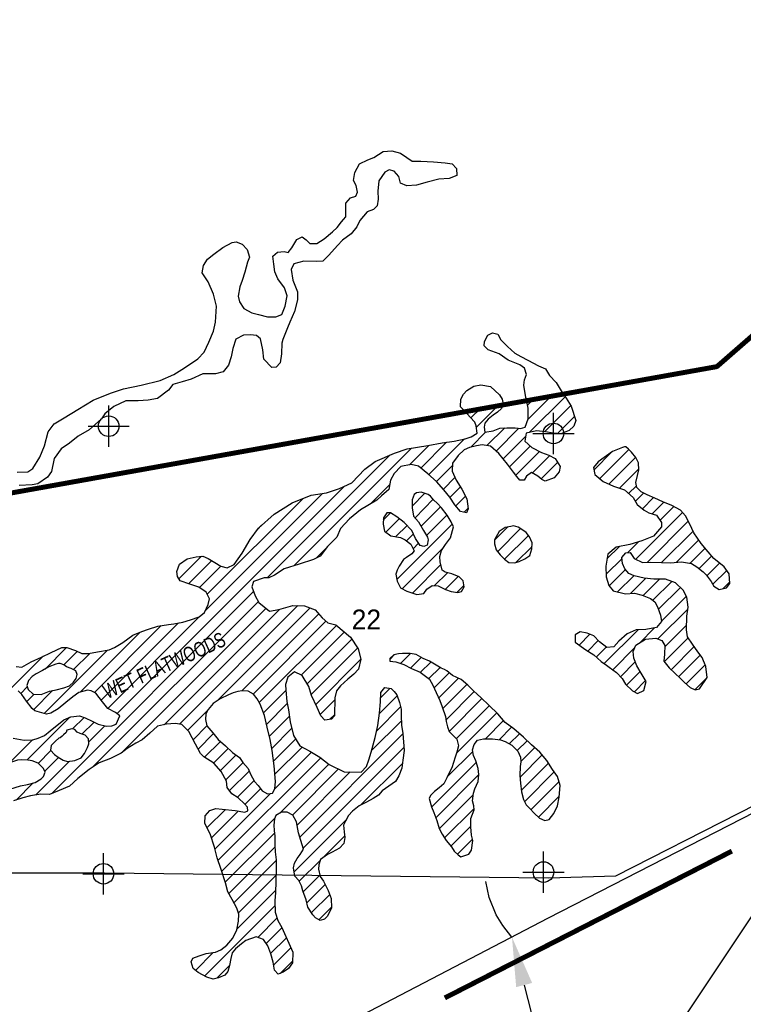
# Model space of a CAD drawing. Extents: x 119693 to 416873, y 706841 to 914021.
# Tile 5 of 14: x 170371 to 179147, y 863819 to 875758. Entities that reach past the tile are written whole.
import ezdxf
from ezdxf.enums import TextEntityAlignment as Align

# ---------------------------------------------------------------- set-up
doc = ezdxf.new("R2010")
doc.units = 0
doc.header["$LTSCALE"] = 800
doc.header["$PDMODE"] = 34
doc.header["$PDSIZE"] = 250
doc.linetypes.add('DASHED', pattern=[0])
doc.linetypes.add('STREAM', pattern=[0])
doc.layers.get('0').update_dxf_attribs({"linetype": 'CONTINUOUS'})
for name, color, linetype in [('CITY', 14, 'DASHED'), ('DIMS', 7, 'CONTINUOUS'), ('SEC', 2, 'CONTINUOUS'), ('TEXT', 7, 'CONTINUOUS'), ('TRUNKS', 5, 'STREAM'), ('WETDBA', 11, 'CONTINUOUS'), ('WETFILL', 12, 'CONTINUOUS'), ('WETLANDS', 3, 'CONTINUOUS'), ('WSHEDS', 3, 'CONTINUOUS')]:
    doc.layers.add(name, color=color, linetype=linetype)

# ---------------------------------------------------------------- blocks, each defined once
blk = doc.blocks.new('*X')
at = {"color": 0}
for p, q in [((176537, 870916), (176823, 871201)), ((176551, 870753), (176985, 871187)), ((175910, 870819), (176177, 871086)), ((176529, 871085), (176607, 871163)), ((176736, 870762), (177054, 871080)), ((175843, 870929), (175962, 871048)), ((176892, 870740), (177100, 870948)), ((175841, 870574), (176026, 870759)), ((176038, 870594), (176253, 870808)), ((176149, 870528), (176425, 870804)), ((176233, 870435), (176508, 870710)), ((175097, 870360), (175334, 870597)), ((175235, 870321), (175549, 870635)), ((175332, 870242), (175766, 870675)), ((176310, 870335), (176562, 870587)), ((173374, 868990), (174864, 870481)), ((173697, 869137), (175123, 870562)), ((176388, 870236), (176675, 870523)), ((176590, 870262), (176800, 870472)), ((177336, 870300), (177554, 870519)), ((177406, 870194), (177760, 870548)), ((177517, 870128), (177842, 870453)), ((175427, 870160), (175620, 870352)), ((176695, 870190), (176895, 870390)), ((177644, 870078), (177880, 870314)), ((171551, 867344), (174309, 870102)), ((174621, 869884), (174858, 870121)), ((175509, 870064), (175650, 870206)), ((175587, 869966), (175716, 870094)), ((177755, 870012), (177850, 870107)), ((172625, 868594), (174044, 870014)), ((175129, 869861), (175282, 870015)), ((175660, 869862), (175778, 869980)), ((177837, 869918), (177938, 870018)), ((172646, 868792), (173807, 869953)), ((175165, 869720), (175387, 869943)), ((177924, 869828), (178059, 869963)), ((178040, 869767), (178182, 869909)), ((178137, 869688), (178305, 869855)), ((174780, 869689), (174869, 869778)), ((175238, 869617), (175474, 869853)), ((175303, 869505), (175554, 869756)), ((175760, 869785), (175807, 869833)), ((177842, 869215), (178409, 869783)), ((173255, 869578), (173304, 869628)), ((174812, 869544), (174975, 869708)), ((174934, 869490), (175069, 869624)), ((174944, 868969), (175616, 869642)), ((177984, 869180), (178480, 869677)), ((175061, 869440), (175145, 869524)), ((176130, 869448), (176288, 869606)), ((176168, 869309), (176446, 869588)), ((176252, 869217), (176540, 869505)), ((178156, 869176), (178538, 869558)), ((175142, 869344), (175208, 869410)), ((177746, 869296), (177877, 869427)), ((178337, 869180), (178607, 869450)), ((173967, 869229), (174090, 869353)), ((175010, 868859), (175510, 869359)), ((176389, 869177), (176584, 869372)), ((177493, 869221), (177645, 869372)), ((178501, 869168), (178684, 869351)), ((172301, 868978), (172575, 869252)), ((172419, 868919), (172698, 869198)), ((175134, 868806), (175479, 869151)), ((177482, 869033), (177676, 869226)), ((178612, 869102), (178766, 869256)), ((178703, 869016), (178857, 869170)), ((172550, 868873), (172809, 869133)), ((175401, 868896), (175558, 869053)), ((177519, 868893), (177717, 869091)), ((178776, 868912), (178945, 869081)), ((175532, 868850), (175689, 869008)), ((175671, 868813), (175758, 868899)), ((177622, 868819), (177819, 869016)), ((177782, 868803), (177965, 868985)), ((177932, 868775), (178132, 868975)), ((178051, 868718), (178280, 868946)), ((178903, 868862), (178982, 868941)), ((170759, 866376), (173208, 868824)), ((178119, 868609), (178384, 868874)), ((171254, 866694), (173265, 868705)), ((178154, 868467), (178456, 868769)), ((171603, 866866), (173358, 868621)), ((172124, 867210), (173522, 868608)), ((172308, 867217), (173744, 868653)), ((172769, 867502), (173893, 868626)), ((173064, 867620), (173997, 868553)), ((178112, 868249), (178473, 868610)), ((171359, 867506), (172296, 868443)), ((171438, 867408), (172547, 868517)), ((173201, 867580), (174085, 868464)), ((171103, 867604), (171830, 868330)), ((171278, 867602), (172088, 868411)), ((173275, 867477), (174211, 868413)), ((173785, 867811), (174307, 868333)), ((177156, 868176), (177286, 868306)), ((177460, 867950), (177870, 868360)), ((177886, 868199), (178071, 868384)), ((178194, 868153), (178458, 868418)), ((173857, 867705), (174398, 868246)), ((177260, 868103), (177388, 868232)), ((178191, 867974), (178479, 868261)), ((170669, 867346), (171437, 868114)), ((170678, 867885), (170938, 868146)), ((170905, 867935), (171070, 868100)), ((171023, 867877), (171220, 868074)), ((173905, 867577), (174470, 868141)), ((174988, 867953), (175110, 868074)), ((177364, 868030), (177485, 868151)), ((177563, 867876), (177833, 868146)), ((178270, 867876), (178550, 868156)), ((170219, 867604), (170657, 868041)), ((173961, 867456), (174508, 868003)), ((174858, 867999), (174918, 868060)), ((175109, 867897), (175239, 868026)), ((175233, 867845), (175358, 867969)), ((177656, 867792), (177836, 867972)), ((178362, 867791), (178626, 868055)), ((175334, 867768), (175469, 867904)), ((175399, 867656), (175581, 867838)), ((177730, 867690), (177897, 867856)), ((178454, 867706), (178685, 867937)), ((175452, 867533), (175692, 867773)), ((177826, 867608), (177962, 867745)), ((178558, 867633), (178708, 867784)), ((170383, 867590), (170462, 867669)), ((170538, 867391), (170770, 867623)), ((173327, 867353), (173599, 867624)), ((174747, 867535), (174861, 867649)), ((175501, 867405), (175794, 867698)), ((175542, 867269), (175884, 867611)), ((170459, 867489), (170548, 867579)), ((174015, 867333), (174191, 867510)), ((174734, 867345), (174947, 867558)), ((175578, 867129), (175977, 867527)), ((172407, 867139), (172651, 867384)), ((173365, 867213), (173616, 867465)), ((174701, 867136), (174990, 867425)), ((175666, 867040), (176066, 867440)), ((175669, 866866), (176158, 867355)), ((170456, 866779), (170979, 867302)), ((171012, 867159), (171151, 867298)), ((171126, 867096), (171272, 867242)), ((173399, 867071), (173641, 867313)), ((174133, 867275), (174189, 867330)), ((174639, 866896), (175000, 867258)), ((176019, 867039), (176239, 867259)), ((171209, 867002), (171404, 867197)), ((172473, 867028), (172640, 867196)), ((173427, 866922), (173669, 867164)), ((176184, 867027), (176335, 867179)), ((170250, 866750), (170525, 867026)), ((172535, 866913), (172722, 867101)), ((172612, 866814), (172805, 867007)), ((173449, 866768), (173717, 867035)), ((173767, 865848), (175017, 867098)), ((176309, 866976), (176433, 867099)), ((176405, 866895), (176526, 867016)), ((170594, 866741), (170750, 866896)), ((172720, 866745), (172898, 866923)), ((173466, 866608), (173796, 866938)), ((173467, 866432), (173911, 866875)), ((173808, 865712), (175029, 866933)), ((175560, 866580), (175865, 866885)), ((176449, 866762), (176619, 866932)), ((170565, 866358), (170973, 866766)), ((170675, 866645), (170843, 866813)), ((172775, 865563), (174021, 866809)), ((172806, 866654), (172993, 866842)), ((175366, 866210), (175908, 866751)), ((176439, 866575), (176708, 866844)), ((172869, 866541), (173077, 866749)), ((172916, 866411), (173153, 866648)), ((173529, 866140), (174121, 866732)), ((173680, 866114), (174239, 866673)), ((173734, 865992), (174380, 866637)), ((174510, 866237), (175013, 866740)), ((176456, 866415), (176785, 866745)), ((176492, 866275), (176854, 866637)), ((173009, 866327), (173212, 866530)), ((175416, 866082), (175939, 866606)), ((176571, 866177), (176913, 866519)), ((170326, 866296), (170531, 866501)), ((173103, 866244), (173292, 866434)), ((172738, 865702), (173411, 866376)), ((175459, 865949), (175871, 866361)), ((176661, 866090), (176915, 866344)), ((172644, 865962), (172865, 866183)), ((172696, 865838), (173022, 866163)), ((175524, 865837), (175881, 866194)), ((172822, 865433), (173465, 866076)), ((173699, 865427), (174333, 866060)), ((175601, 865737), (175842, 865978)), ((172864, 865299), (173461, 865895)), ((174046, 865596), (174312, 865862)), ((175679, 865639), (175863, 865823)), ((172906, 865163), (173467, 865724)), ((172969, 865049), (173481, 865562)), ((173762, 865313), (174013, 865564)), ((173024, 864928), (173480, 865384)), ((173808, 865182), (174012, 865385)), ((173004, 864731), (173473, 865201)), ((173853, 865050), (174075, 865272)), ((173911, 864931), (174131, 865151)), ((172612, 864162), (173468, 865018)), ((174000, 864844), (174150, 864994)), ((173257, 864631), (173493, 864866)), ((173360, 864557), (173549, 864746)), ((173414, 864434), (173605, 864625)), ((173450, 864293), (173660, 864503)), ((172465, 864369), (172476, 864380)), ((172504, 864231), (172718, 864446)), ((172761, 864135), (172917, 864290)), ((173528, 864194), (173682, 864348))]:
    blk.add_line(p, q, dxfattribs=at)

msp = doc.modelspace()

# ---------------------------------------------------------------- linework, layer by layer
at = {"layer": 'CITY', "color": 0}
msp.add_lwpolyline([(152704, 881643), (160973, 881731), (160774, 876172), (160681, 865499), (165967, 865414), (171400, 865413), (176785, 865354), (177602, 865377), (182078, 867657), (182075, 865402), (187348, 865388), (187499, 875932), (192795, 875851), (197979, 875822), (197937, 870471), (203574, 870421), (203567, 867149), (204626, 867424), (204750, 866898), (203543, 866570), (203524, 865133), (197957, 865112), (197910, 854551)], dxfattribs=at)
at = {"layer": 'DIMS', "color": 0}
for p, q in [((180166, 866271), (177643, 862481)), ((176489, 864053), (176902, 862437))]:
    msp.add_line(p, q, dxfattribs=at)
msp.add_solid([(176392, 864028), (176586, 864078), (176341, 864634)], dxfattribs=at)
at = {"layer": 'SEC', "color": 0}
for p in [(171450, 870829), (176844, 870741), (171387, 865402), (176723, 865423)]:
    msp.add_point(p, dxfattribs=at)
at = {"layer": 'TRUNKS', "color": 0}
msp.add_lwpolyline([(164349, 860985), (164481, 861008), (165863, 860994), (166046, 860970), (167350, 860976), (167357, 862111), (171288, 862080), (171402, 862064), (176786, 864866), (182098, 867591), (187436, 870298), (197939, 875707)], dxfattribs=at)
at = {"layer": 'WETDBA', "color": 0}
for points in [[(170340, 870270), (170468, 870276), (170529, 870317), (170613, 870453), (170671, 870591), (170717, 870759), (170787, 870857), (170911, 870930), (171074, 871032), (171262, 871146), (171472, 871230), (171629, 871281), (171844, 871328), (172074, 871385), (172240, 871455), (172371, 871536), (172530, 871644), (172610, 871728), (172664, 871850), (172723, 871981), (172746, 872089), (172759, 872285), (172721, 872430), (172657, 872581), (172582, 872690), (172600, 872777), (172650, 872856), (172724, 872916), (172836, 872995), (172948, 873058), (172998, 873065), (173069, 873038), (173131, 872971), (173159, 872878), (173132, 872817), (173101, 872698), (173068, 872597), (173041, 872517), (173021, 872405), (173036, 872339), (173090, 872257), (173188, 872202), (173266, 872183), (173378, 872154), (173479, 872155), (173551, 872185), (173589, 872284), (173614, 872411), (173584, 872508), (173503, 872616), (173466, 872701), (173451, 872792), (173442, 872890), (173498, 872940), (173577, 872946), (173625, 872935), (173670, 872992), (173732, 873094), (173798, 873124), (173847, 873087), (173889, 873045), (173975, 873045), (174064, 873099), (174163, 873185), (174222, 873239), (174274, 873309), (174296, 873336), (174327, 873368), (174327, 873468), (174328, 873533), (174381, 873599), (174449, 873619), (174467, 873668), (174453, 873747), (174421, 873810), (174437, 873906), (174493, 874010), (174592, 874059), (174666, 874088), (174780, 874158), (174886, 874168), (174990, 874138), (175065, 874086), (175131, 874044), (175237, 874042), (175389, 874036), (175529, 874023), (175617, 874009), (175667, 873954), (175673, 873867), (175579, 873831), (175453, 873826), (175311, 873789), (175184, 873753), (175064, 873745), (174991, 873775), (174969, 873855), (174911, 873922), (174852, 873936), (174798, 873909), (174726, 873805), (174714, 873679), (174717, 873581), (174706, 873500), (174661, 873458), (174585, 873430), (174496, 873324), (174460, 873248), (174391, 873160), (174284, 873085), (174226, 873022), (174118, 872904), (174047, 872831), (173965, 872826), (173817, 872830), (173696, 872797), (173665, 872729), (173685, 872599), (173739, 872458), (173740, 872360), (173704, 872218), (173645, 872092), (173619, 872021), (173564, 871880), (173551, 871834), (173545, 871708), (173529, 871597), (173483, 871546), (173427, 871540), (173330, 871642), (173318, 871755), (173290, 871887), (173241, 871930), (173168, 871937), (173087, 871934), (172992, 871886), (172957, 871773), (172936, 871670), (172903, 871568), (172839, 871490), (172745, 871463), (172683, 871466), (172593, 871465), (172450, 871400), (172340, 871367), (172229, 871334), (172176, 871265), (172041, 871165), (171927, 871145), (171808, 871138), (171659, 871135), (171512, 871069), (171405, 870978), (171362, 870919), (171213, 870786), (171081, 870708), (170974, 870625), (170875, 870553), (170789, 870436), (170755, 870278), (170708, 870210), (170589, 870131), (170520, 870119), (170363, 870111)], [(176517, 871147), (176511, 871178), (176485, 871328), (176492, 871391), (176516, 871454), (176492, 871532), (176438, 871574), (176293, 871631), (176184, 871708), (176051, 871757), (176005, 871802), (176007, 871858), (176047, 871932), (176106, 871962), (176171, 871945), (176207, 871877), (176287, 871794), (176375, 871714), (176448, 871673), (176535, 871629), (176663, 871563), (176749, 871526), (176796, 871442), (176877, 871358), (176937, 871257)], [(175774, 871006), (175716, 871065), (175722, 871157), (175753, 871217), (175794, 871263), (175879, 871315), (175965, 871330), (176082, 871309), (176191, 871208), (176222, 871158), (176233, 871096)], [(176937, 871257), (176998, 871167), (177060, 871071), (177116, 870900), (177092, 870828), (177035, 870777), (176934, 870738), (176840, 870743), (176748, 870760), (176639, 870773), (176515, 870745), (176497, 870647), (176581, 870570), (176700, 870511), (176790, 870477), (176866, 870439), (176924, 870339), (176912, 870277), (176852, 870202), (176744, 870161), (176705, 870182), (176654, 870223), (176579, 870269), (176516, 870225), (176491, 870173), (176438, 870174), (176400, 870221), (176360, 870270), (176286, 870367), (176182, 870500), (176080, 870587), (175980, 870603), (175909, 870590), (175825, 870570), (175763, 870541), (175687, 870472), (175621, 870382), (175617, 870282), (175664, 870173), (175733, 870067), (175794, 869948), (175808, 869826), (175788, 869778), (175718, 869796), (175648, 869875), (175586, 869967), (175514, 870058), (175427, 870160), (175322, 870250), (175208, 870344), (175120, 870365), (174994, 870340), (174912, 870254), (174867, 870173), (174849, 870062), (174759, 869984), (174701, 869931), (174504, 869814), (174372, 869704), (174263, 869587), (174218, 869482), (174104, 869370), (174014, 869255), (173932, 869211), (173761, 869156), (173579, 869100), (173460, 869021), (173394, 868991), (173336, 868990), (173206, 868946), (173188, 868881), (173227, 868771), (173273, 868690), (173399, 868588), (173514, 868606), (173682, 868655), (173826, 868650), (173954, 868604), (174038, 868506), (174108, 868444), (174204, 868419), (174381, 868271), (174477, 868130), (174509, 868006), (174480, 867882), (174425, 867822), (174349, 867762), (174262, 867682), (174213, 867621), (174192, 867534), (174188, 867318), (174153, 867278), (174071, 867265), (174021, 867317), (173979, 867420), (173910, 867563), (173877, 867671), (173797, 867805), (173703, 867850), (173622, 867788), (173595, 867699), (173599, 867627), (173611, 867493), (173632, 867389), (173649, 867245), (173691, 867077), (173767, 866953), (173891, 866887), (174010, 866817), (174126, 866728), (174307, 866639), (174512, 866634), (174576, 866703), (174604, 866782), (174634, 866878), (174683, 867056), (174716, 867198), (174734, 867350), (174745, 867488), (174749, 867601), (174798, 867659), (174874, 867647), (174914, 867614), (174943, 867570), (174977, 867477), (174998, 867398), (174998, 867324), (175003, 867206), (175016, 867104), (175032, 866898), (175019, 866780), (175004, 866683), (174969, 866588), (174929, 866522), (174848, 866466), (174768, 866407), (174721, 866356), (174658, 866315), (174575, 866272), (174488, 866225), (174405, 866160), (174359, 866107), (174321, 866038), (174299, 865990), (174306, 865912), (174314, 865841), (174303, 865769), (174248, 865711), (174162, 865663), (174103, 865635), (174017, 865576), (173998, 865511), (173994, 865456), (174015, 865371), (174054, 865313), (174113, 865198), (174150, 865102), (174151, 864988), (174102, 864887), (174067, 864850), (174014, 864836), (173959, 864867), (173927, 864905), (173866, 864998), (173844, 865085), (173803, 865196), (173790, 865255), (173758, 865321), (173708, 865374), (173692, 865473), (173703, 865532), (173735, 865587), (173771, 865637), (173811, 865702), (173780, 865807), (173751, 865900), (173727, 866030), (173682, 866113), (173613, 866150), (173546, 866150), (173479, 866109), (173461, 866067), (173453, 865993), (173458, 865928), (173465, 865857), (173466, 865748), (173469, 865669), (173481, 865571), (173482, 865454), (173477, 865307), (173473, 865177), (173466, 865073), (173471, 864935), (173502, 864837), (173548, 864750), (173684, 864450), (173681, 864324), (173629, 864254), (173567, 864209), (173505, 864186), (173460, 864235), (173443, 864331), (173415, 864430), (173379, 864529), (173328, 864607), (173240, 864636), (173112, 864592), (173062, 864552), (172987, 864490), (172948, 864442), (172932, 864376), (172917, 864289), (172894, 864219), (172857, 864171), (172783, 864139), (172716, 864126), (172639, 864148), (172536, 864204), (172476, 864254), (172451, 864333), (172469, 864377), (172549, 864407), (172634, 864434), (172746, 864450), (172810, 864478), (172881, 864538), (172956, 864621), (173003, 864723), (173023, 864826), (173029, 864914), (173004, 864984), (172947, 865089), (172895, 865182), (172867, 865291), (172815, 865452), (172764, 865594), (172732, 865725), (172681, 865886), (172618, 866013), (172620, 866106), (172675, 866169), (172748, 866194), (172828, 866187), (172983, 866170), (173103, 866150), (173136, 866166), (173132, 866210), (173099, 866249), (173019, 866321), (172945, 866370), (172887, 866450), (172878, 866525), (172815, 866643), (172724, 866743), (172603, 866819), (172563, 866861), (172503, 866973), (172420, 867126), (172337, 867212), (172256, 867225), (172151, 867215), (172041, 867193), (171947, 867109), (171856, 867027), (171781, 866984), (171676, 866921), (171602, 866865), (171474, 866800), (171334, 866748), (171214, 866667), (171074, 866559), (170973, 866465), (170848, 866411), (170732, 866365), (170626, 866368), (170501, 866348), (170410, 866321), (170294, 866287)], [(176233, 871096), (176216, 871045), (176167, 870999), (176113, 870964), (176053, 870915), (176010, 870867), (176004, 870816), (176011, 870756), (176112, 870773), (176192, 870805), (176278, 870810), (176380, 870811), (176443, 870801), (176502, 870819), (176538, 870919), (176537, 871047), (176517, 871147)], [(170326, 867914), (170398, 867908), (170510, 867971), (170635, 868030), (170753, 868087), (170883, 868147), (170943, 868145), (171049, 868110), (171126, 868074), (171205, 868071), (171314, 868092), (171457, 868117), (171522, 868147), (171623, 868207), (171743, 868295), (171851, 868338), (171931, 868370), (172045, 868405), (172176, 868424), (172240, 868434), (172351, 868451), (172443, 868482), (172548, 868517), (172614, 868569), (172656, 868669), (172674, 868736), (172634, 868816), (172545, 868877), (172436, 868913), (172317, 868954), (172284, 869005), (172278, 869069), (172307, 869158), (172403, 869222), (172511, 869247), (172590, 869253), (172655, 869225), (172736, 869176), (172810, 869132), (172887, 869111), (172971, 869153), (173068, 869291), (173165, 869454), (173266, 869593), (173457, 869763), (173674, 869901), (173904, 869992), (174093, 870022), (174249, 870074), (174399, 870143), (174555, 870310), (174680, 870403), (174916, 870503), (175072, 870554), (175319, 870594), (175495, 870627), (175641, 870649), (175772, 870676), (175848, 870699), (175920, 870743), (175908, 870834), (175890, 870879), (175835, 870938), (175774, 871006)], [(170293, 867047), (170423, 867024), (170531, 867026), (170593, 867047), (170672, 867080), (170739, 867137), (170905, 867268), (170989, 867307), (171095, 867318), (171165, 867293), (171250, 867253), (171323, 867217), (171423, 867192), (171487, 867194), (171541, 867215), (171584, 867318), (171534, 867357), (171440, 867406), (171373, 867486), (171295, 867593), (171239, 867622), (171194, 867627), (171086, 867599), (171014, 867547), (170930, 867479), (170839, 867401), (170748, 867350), (170695, 867339), (170553, 867377), (170523, 867405), (170453, 867496), (170395, 867577), (170352, 867622)]]:
    msp.add_lwpolyline(points, dxfattribs=at)
for points in [[(177681, 870572), (177561, 870523), (177387, 870396), (177331, 870327), (177346, 870243), (177448, 870159), (177572, 870103), (177704, 870058), (177809, 869964), (177860, 869881), (177945, 869811), (177999, 869779), (178094, 869751), (178155, 869661), (178154, 869610), (178056, 869494), (177917, 869439), (177770, 869396), (177603, 869364), (177502, 869278), (177480, 869131), (177483, 869001), (177516, 868897), (177569, 868831), (177716, 868797), (177829, 868806), (177920, 868780), (178023, 868740), (178075, 868699), (178108, 868640), (178142, 868538), (178155, 868463), (178092, 868388), (177965, 868366), (177849, 868359), (177737, 868313), (177639, 868223), (177575, 868154), (177493, 868144), (177404, 868215), (177335, 868287), (177253, 868319), (177169, 868335), (177106, 868298), (177109, 868209), (177236, 868118), (177335, 868056), (177424, 867977), (177486, 867930), (177518, 867907), (177608, 867844), (177679, 867768), (177718, 867702), (177801, 867620), (177864, 867590), (177941, 867624), (177969, 867733), (177910, 867834), (177855, 867925), (177818, 868015), (177811, 868098), (177845, 868173), (177960, 868246), (178084, 868260), (178157, 868230), (178194, 868170), (178192, 868066), (178184, 867982), (178246, 867899), (178316, 867834), (178385, 867769), (178435, 867723), (178502, 867660), (178561, 867632), (178615, 867646), (178709, 867780), (178693, 867916), (178649, 868025), (178596, 868093), (178529, 868185), (178469, 868275), (178456, 868361), (178462, 868524), (178477, 868635), (178463, 868755), (178418, 868842), (178323, 868930), (178202, 868976), (178063, 868975), (177943, 868987), (177823, 869014), (177757, 869044), (177709, 869101), (177681, 869164), (177675, 869238), (177722, 869295), (177775, 869298), (177825, 869223), (177926, 869178), (178024, 869182), (178153, 869176), (178263, 869174), (178399, 869186), (178520, 869165), (178583, 869125), (178660, 869064), (178695, 869027), (178757, 868948), (178788, 868891), (178852, 868851), (178942, 868871), (178983, 868922), (178976, 869039), (178915, 869122), (178791, 869226), (178722, 869307), (178637, 869407), (178548, 869537), (178498, 869642), (178445, 869744), (178385, 869809), (178281, 869869), (178170, 869914), (178072, 869957), (177980, 869997), (177908, 870034), (177854, 870084), (177843, 870146), (177863, 870230), (177880, 870298), (177877, 870385), (177845, 870450), (177791, 870516), (177755, 870552), (177722, 870579), (177705, 870579)], [(175326, 870001), (175238, 870028), (175183, 870022), (175154, 870000), (175129, 869936), (175129, 869840), (175147, 869740), (175209, 869669), (175267, 869566), (175315, 869483), (175326, 869450), (175311, 869386), (175272, 869372), (175226, 869381), (175171, 869469), (175125, 869565), (175032, 869663), (174944, 869732), (174867, 869780), (174825, 869778), (174781, 869716), (174778, 869640), (174794, 869556), (174873, 869501), (174991, 869479), (175045, 869453), (175115, 869398), (175155, 869318), (175125, 869282), (175063, 869236), (175026, 869212), (174971, 869131), (174947, 869085), (174934, 869034), (174947, 868950), (174991, 868870), (175065, 868827), (175189, 868789), (175272, 868800), (175309, 868853), (175373, 868897), (175445, 868894), (175534, 868849), (175602, 868823), (175684, 868811), (175729, 868826), (175760, 868882), (175750, 868956), (175699, 869004), (175610, 869037), (175532, 869060), (175495, 869084), (175471, 869185), (175467, 869250), (175486, 869322), (175533, 869393), (175594, 869475), (175632, 869608), (175603, 869671), (175557, 869752), (175487, 869838), (175434, 869897), (175395, 869934), (175354, 869981)], [(176327, 869613), (176259, 869602), (176184, 869551), (176130, 869450), (176130, 869401), (176151, 869331), (176199, 869268), (176250, 869218), (176304, 869176), (176374, 869172), (176429, 869189), (176496, 869219), (176557, 869260), (176583, 869343), (176586, 869415), (176555, 869486), (176515, 869540), (176462, 869578), (176418, 869606), (176358, 869619)], [(175483, 867896), (175341, 867980), (175265, 868011), (175180, 868060), (175107, 868075), (175014, 868072), (174965, 868069), (174907, 868057), (174858, 868014), (174858, 867981), (174933, 867972), (175031, 867938), (175122, 867890), (175229, 867848), (175340, 867763), (175383, 867691), (175423, 867602), (175465, 867503), (175494, 867426), (175535, 867310), (175545, 867249), (175558, 867182), (175579, 867126), (175627, 867077), (175674, 867033), (175692, 866953), (175672, 866875), (175652, 866815), (175611, 866687), (175589, 866643), (175553, 866564), (175516, 866492), (175457, 866443), (175401, 866400), (175355, 866350), (175335, 866315), (175365, 866212), (175392, 866146), (175428, 866049), (175457, 865952), (175495, 865882), (175545, 865805), (175608, 865729), (175642, 865678), (175688, 865630), (175721, 865607), (175818, 865641), (175852, 865689), (175868, 865805), (175852, 865872), (175842, 865970), (175842, 866072), (175882, 866179), (175880, 866226), (175861, 866287), (175874, 866380), (175891, 866431), (175930, 866519), (175939, 866607), (175931, 866678), (175903, 866770), (175874, 866838), (175861, 866906), (175881, 866968), (175923, 867021), (175996, 867039), (176104, 867037), (176203, 867025), (176258, 867005), (176338, 866960), (176412, 866889), (176446, 866818), (176449, 866760), (176442, 866703), (176438, 866593), (176445, 866499), (176458, 866397), (176479, 866301), (176512, 866237), (176557, 866192), (176612, 866137), (176675, 866077), (176740, 866048), (176792, 866061), (176848, 866131), (176894, 866226), (176914, 866332), (176927, 866474), (176894, 866580), (176833, 866668), (176765, 866777), (176680, 866878), (176579, 866966), (176479, 867060), (176362, 867160), (176258, 867235), (176170, 867343), (176065, 867441), (175965, 867539), (175877, 867618), (175804, 867690), (175723, 867757), (175621, 867808), (175551, 867861), (175522, 867877)], [(170809, 867942), (170723, 867910), (170646, 867867), (170572, 867828), (170521, 867794), (170476, 867744), (170457, 867686), (170472, 867636), (170536, 867579), (170632, 867576), (170731, 867617), (170814, 867631), (170906, 867657), (170976, 867682), (171024, 867725), (171054, 867769), (171068, 867819), (171050, 867863), (170995, 867891), (170937, 867912), (170905, 867935), (170860, 867951), (170840, 867950)], [(172902, 867573), (172801, 867523), (172717, 867466), (172658, 867395), (172628, 867341), (172624, 867271), (172641, 867194), (172713, 867112), (172779, 867029), (172868, 866953), (172952, 866871), (173035, 866812), (173075, 866752), (173141, 866679), (173170, 866609), (173217, 866520), (173262, 866471), (173313, 866409), (173375, 866370), (173438, 866381), (173467, 866431), (173473, 866522), (173458, 866710), (173431, 866896), (173409, 867030), (173372, 867181), (173339, 867321), (173288, 867457), (173249, 867522), (173206, 867578), (173140, 867616), (173067, 867620), (173016, 867613), (172960, 867595)], [(170847, 867047), (170803, 867011), (170752, 866959), (170745, 866902), (170793, 866847), (170838, 866816), (170896, 866781), (170952, 866763), (171039, 866777), (171115, 866808), (171157, 866859), (171192, 866932), (171211, 866979), (171207, 867037), (171163, 867083), (171104, 867103), (171068, 867118), (171038, 867152), (171004, 867161), (170942, 867144), (170934, 867115), (170902, 867085), (170884, 867071), (170861, 867051)], [(170345, 866781), (170246, 866749), (170135, 866698), (170020, 866654), (169929, 866598), (169859, 866536), (169858, 866462), (169930, 866387), (170024, 866391), (170137, 866405), (170250, 866429), (170382, 866469), (170465, 866485), (170557, 866507), (170630, 866553), (170661, 866582), (170679, 866634), (170661, 866680), (170594, 866742), (170522, 866771), (170472, 866778), (170390, 866785)]]:
    msp.add_lwpolyline(points, close=True, dxfattribs=at)
at = {"layer": 'WETLANDS', "color": 0}
msp.add_lwpolyline([(176341, 864634), (176230, 864776), (176148, 864904), (176065, 865116), (176024, 865308)], dxfattribs=at)
at = {"layer": 'WSHEDS', "color": 0, "const_width": 60}
for points in [[(155343, 860347, -0.000944), (155344, 860347), (160639, 860176, 0.423685), (160670, 860206), (160670, 863564, -0.188527), (160678, 863584), (162447, 865501, -0.058247), (162452, 865505), (168654, 869682, -0.075314), (168663, 869686), (169040, 869800, -0.028725), (169043, 869800), (178818, 871550, 0.13571), (178833, 871557), (181181, 873603, 0.009104), (181182, 873604), (189021, 880952, -0.024478), (189023, 880954), (193964, 884751, 0.114809)], [(179009, 865677), (175527, 863897, 0.281693)]]:
    msp.add_lwpolyline(points, format="xyb", dxfattribs=at)

# ---------------------------------------------------------------- block references
at = {"layer": 'WETFILL', "color": 0}
msp.add_blockref('*X', (0, 0), dxfattribs=at)
msp.add_blockref('*X', (0, 0), dxfattribs=at)
msp.add_blockref('*X', (0, 0), dxfattribs=at)
msp.add_blockref('*X', (0, 0), dxfattribs=at)
msp.add_blockref('*X', (0, 0), dxfattribs=at)
msp.add_blockref('*X', (0, 0), dxfattribs=at)
msp.add_blockref('*X', (0, 0), dxfattribs=at)
msp.add_blockref('*X', (0, 0), dxfattribs=at)
msp.add_blockref('*X', (0, 0), dxfattribs=at)
msp.add_blockref('*X', (0, 0), dxfattribs=at)
msp.add_blockref('*X', (0, 0), dxfattribs=at)
msp.add_blockref('*X', (0, 0), dxfattribs=at)
msp.add_blockref('*X', (0, 0), dxfattribs=at)
msp.add_blockref('*X', (0, 0), dxfattribs=at)
msp.add_blockref('*X', (0, 0), dxfattribs=at)
msp.add_blockref('*X', (0, 0), dxfattribs=at)
msp.add_blockref('*X', (0, 0), dxfattribs=at)
msp.add_blockref('*X', (0, 0), dxfattribs=at)
msp.add_blockref('*X', (0, 0), dxfattribs=at)
msp.add_blockref('*X', (0, 0), dxfattribs=at)
msp.add_blockref('*X', (0, 0), dxfattribs=at)
msp.add_blockref('*X', (0, 0), dxfattribs=at)

# ---------------------------------------------------------------- texts
at = {"layer": 'TEXT', "color": 0}
msp.add_text('22', height=240, dxfattribs=at).set_placement((174397, 868366))
at = {"layer": 'WETDBA', "color": 0, "width": 0.75}
msp.add_text('WET FLATWOODS', height=180, rotation=24.3468, dxfattribs=at).set_placement((172160, 867847), align=Align.CENTER)

doc.saveas('drawing.dxf')
